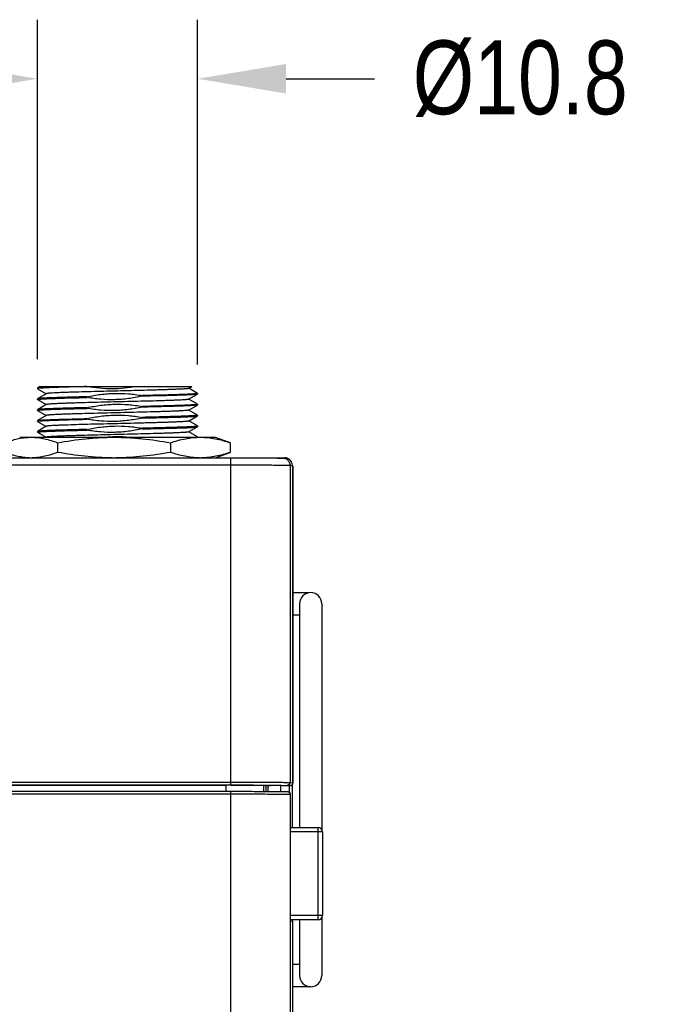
# Model space of a CAD drawing. Header units: inches. Extents: x 0 to 17, y 0 to 11.
# Tile 4 of 10: x 3.4 to 4.8, y 5.8 to 7.9. Entities that reach past the tile are written whole.
import ezdxf

# ---------------------------------------------------------------- set-up
doc = ezdxf.new("R2010")
doc.units = ezdxf.units.IN
doc.header["$LTSCALE"] = 0.935
doc.header["$MEASUREMENT"] = 0
doc.header["$PDMODE"] = 3
doc.header["$PDSIZE"] = 0.3125
doc.layers.get('0').update_dxf_attribs({"linetype": 'CONTINUOUS'})
doc.layers.get('Defpoints').update_dxf_attribs({"linetype": 'CONTINUOUS'})
doc.styles.get("Standard").update_dxf_attribs({"font": 'txt', "width": 0.8})
doc.dimstyles.get("Standard").update_dxf_attribs({"dimtxt": 0.15625, "dimasz": 0.1875, "dimexe": 0.125, "dimexo": 0.0625, "dimgap": 0.09, "dimtad": 0, "dimtih": 1, "dimtoh": 1, "dimzin": 4, "dimdsep": 46, "dimtxsty": 'Standard', "dimblk": '_FILLED', "dimblk1": '_FILLED', "dimblk2": '_FILLED', "dimcen": 0.09, "dimazin": 1, "dimtp": 0.01, "dimtm": 0.01, "dimtfac": 1, "dimtofl": 0, "dimtmove": 0, "dimatfit": 3, "dimldrblk": '_FILLED', "dimfxl": 1, "dimtolj": 1, "dimtzin": 4, "dimarcsym": 0})

# ---------------------------------------------------------------- blocks, each defined once
blk = doc.blocks.new('_FILLED')
at = {"color": 0, "linetype": 'ByBlock'}
blk.add_solid([(0, 0), (-1, 0.167), (-1, -0.167)], dxfattribs=at)
blk = doc.blocks.new('*D6')
at = {"color": 0, "lineweight": -2, "transparency": 16777216}
for p, q in [((3.4504, 7.2033), (3.4504, 7.9218)), ((3.7896, 7.1918), (3.7896, 7.9218)), ((3.2629, 7.7968), (3.0754, 7.7968)), ((3.9771, 7.7968), (4.1646, 7.7968))]:
    blk.add_line(p, q, dxfattribs=at)
at = {"layer": 'Defpoints', "color": 0, "transparency": 16777216}
for p in [(3.7896, 7.7968), (3.4504, 7.1408), (3.7896, 7.1293)]:
    blk.add_point(p, dxfattribs=at)
at = {"color": 0, "lineweight": -2, "transparency": 16777216, "xscale": 0.1875, "yscale": 0.1875, "zscale": 0.1875}
blk.add_blockref('_FILLED', (3.4504, 7.7968), dxfattribs=at)
at = {"color": 0, "lineweight": -2, "transparency": 16777216, "xscale": 0.1875, "yscale": 0.1875, "zscale": 0.1875, "rotation": 180}
blk.add_blockref('_FILLED', (3.7896, 7.7968), dxfattribs=at)
at = {"color": 0, "transparency": 16777216, "insert": (4.4733, 7.7968), "char_height": 0.15625, "attachment_point": 5}
blk.add_mtext('\\A1;%%C10.8', dxfattribs=at)

msp = doc.modelspace()

# ---------------------------------------------------------------- linework, layer by layer
at = {"color": 7, "linetype": 'Continuous'}
for p, q in [((3.45049, 7.14238), (3.45037, 7.14224)), ((3.45037, 7.14224), (3.45037, 7.14082)), ((3.45037, 7.14082), (3.4505, 7.14067)), ((3.45584, 7.14547), (3.45049, 7.14238)), ((3.46923, 7.13017), (3.45049, 7.11934)), ((3.4505, 7.14067), (3.46895, 7.13001)), ((3.45585, 7.14546), (3.77778, 7.14546)), ((3.51167, 7.14546), (3.47638, 7.1443)), ((3.55535, 7.14515), (3.55535, 7.14546)), ((3.77072, 7.14138), (3.77778, 7.14546)), ((3.77072, 7.11834), (3.78946, 7.12917)), ((3.78945, 7.13086), (3.77098, 7.14153)), ((3.78957, 7.13072), (3.78935, 7.13053)), ((3.78945, 7.13086), (3.78957, 7.13072)), ((3.78957, 7.1293), (3.78946, 7.12917)), ((3.78957, 7.13072), (3.78957, 7.1293)), ((3.45049, 7.11934), (3.45037, 7.1192)), ((3.45037, 7.1192), (3.45037, 7.11777)), ((3.4505, 7.11762), (3.45037, 7.11777)), ((3.4505, 7.11762), (3.46894, 7.10696)), ((3.45089, 7.11748), (3.4505, 7.11762)), ((3.55535, 7.1221), (3.55535, 7.12353)), ((3.67221, 7.12611), (3.67221, 7.1247)), ((3.78945, 7.10782), (3.77098, 7.11849)), ((3.78957, 7.10768), (3.78935, 7.10749)), ((3.78945, 7.10782), (3.78957, 7.10768)), ((3.78957, 7.10768), (3.78957, 7.10627)), ((3.45049, 7.0963), (3.45037, 7.09616)), ((3.45037, 7.09616), (3.45037, 7.09472)), ((3.45049, 7.09458), (3.45037, 7.09472)), ((3.46922, 7.10712), (3.45049, 7.0963)), ((3.45049, 7.09458), (3.46894, 7.08392)), ((3.45073, 7.09448), (3.45049, 7.09458)), ((3.55535, 7.09906), (3.55535, 7.10049)), ((3.67221, 7.10307), (3.67221, 7.10166)), ((3.77071, 7.0953), (3.78945, 7.10613)), ((3.78945, 7.08478), (3.77097, 7.09545)), ((3.78957, 7.10627), (3.78945, 7.10613)), ((3.45037, 7.07312), (3.45049, 7.07326)), ((3.45037, 7.07312), (3.45037, 7.07169)), ((3.45108, 7.07278), (3.45037, 7.07312)), ((3.45037, 7.07168), (3.45145, 7.0721)), ((3.45049, 7.07155), (3.45037, 7.07168)), ((3.46922, 7.08408), (3.45049, 7.07326)), ((3.45049, 7.07155), (3.46895, 7.06088)), ((3.55535, 7.07601), (3.55535, 7.07745)), ((3.67221, 7.08003), (3.67221, 7.07859)), ((3.77073, 7.07225), (3.78945, 7.08307)), ((3.78945, 7.06174), (3.771, 7.0724)), ((3.78945, 7.08478), (3.78957, 7.08464)), ((3.78945, 7.08307), (3.78957, 7.0832)), ((3.78957, 7.08464), (3.78957, 7.0832)), ((3.45049, 7.05022), (3.45037, 7.05008)), ((3.45037, 7.05008), (3.45037, 7.04864)), ((3.45037, 7.04864), (3.45145, 7.04906)), ((3.45049, 7.04851), (3.45037, 7.04864)), ((3.46921, 7.06104), (3.45049, 7.05022)), ((3.45049, 7.04851), (3.46886, 7.03789)), ((3.55535, 7.05297), (3.55535, 7.05441)), ((3.67221, 7.05699), (3.67221, 7.05555)), ((3.77073, 7.04921), (3.78945, 7.06003)), ((3.78945, 7.0387), (3.77099, 7.04936)), ((3.78945, 7.06174), (3.78957, 7.0616)), ((3.78945, 7.06003), (3.78957, 7.06016)), ((3.78957, 7.0616), (3.78957, 7.06016)), ((3.41282, 7.03789), (3.82712, 7.03789)), ((3.46921, 7.038), (3.46903, 7.03789)), ((3.49326, 7.02622), (3.49326, 7.00594)), ((3.73231, 7.02622), (3.73231, 7.00594)), ((3.78945, 7.0387), (3.78957, 7.03856)), ((3.78957, 7.03856), (3.78957, 7.03789)), ((3.82712, 7.03789), (3.85461, 7.02788)), ((3.85902, 7.02622), (3.85461, 7.02788)), ((3.85902, 7.02622), (3.85902, 7.00594)), ((3.82734, 6.99436), (3.85461, 7.00428)), ((3.85461, 7.00429), (3.85902, 7.00594)), ((2.1831, 6.99436), (3.85985, 6.99436)), ((3.85985, 6.30152), (3.85985, 6.99436)), ((3.85985, 6.99436), (3.86108, 6.99436)), ((3.86108, 6.99436), (3.9193, 6.99425)), ((3.91054, 6.99428), (3.97468, 6.99428)), ((3.9193, 6.99425), (3.92292, 6.99423)), ((3.92292, 6.99423), (3.92846, 6.9942)), ((3.96546, 6.99386), (3.96546, 6.99428)), ((3.97288, 6.99341), (3.97829, 6.99241)), ((3.97468, 6.99308), (3.97468, 6.99428)), ((3.85985, 6.97871), (2.1831, 6.97871)), ((3.99118, 6.97693), (3.98576, 6.97793)), ((3.98576, 6.97793), (3.98576, 6.30708)), ((3.99118, 6.30608), (3.99118, 6.97693)), ((3.99119, 6.97693), (3.99119, 6.30585)), ((3.99043, 6.70924), (4.02612, 6.70924)), ((4.0058, 6.68562), (4.0058, 6.21177)), ((4.05304, 6.68562), (4.05304, 6.20722)), ((3.99043, 6.662), (4.0058, 6.662)), ((2.1831, 6.30786), (3.85985, 6.30786)), ((3.85985, 6.30152), (2.1831, 6.30152)), ((2.19288, 6.30126), (3.85007, 6.30126)), ((3.85007, 6.28845), (3.85007, 6.30126)), ((3.85991, 6.30125), (3.85007, 6.30126)), ((3.93248, 6.30014), (3.9291, 6.30076)), ((3.9291, 6.30076), (3.9291, 6.28831)), ((3.94421, 6.30014), (3.93248, 6.30014)), ((3.93468, 6.28828), (3.93468, 6.30014)), ((3.93861, 6.30014), (3.93861, 6.28826)), ((3.96628, 6.28804), (3.96628, 6.30014)), ((3.97224, 6.29973), (3.97004, 6.30014)), ((3.985, 6.29973), (3.97224, 6.29973)), ((3.97946, 6.30078), (3.985, 6.29973)), ((3.98413, 6.28626), (3.98413, 6.29974)), ((3.98576, 6.30708), (3.99118, 6.30608)), ((3.99043, 6.30303), (3.99043, 6.21177)), ((3.99118, 6.30608), (3.99119, 6.30586)), ((2.18317, 6.28845), (3.85992, 6.28845)), ((3.85992, 6.28219), (2.18317, 6.28219)), ((3.85992, 4.81748), (3.85992, 6.28845)), ((3.9817, 6.28741), (3.98068, 6.2876)), ((3.98685, 6.28122), (3.98583, 6.28141)), ((3.98583, 6.28141), (3.98583, 4.82882)), ((3.98686, 6.28122), (3.98685, 6.28122)), ((3.98685, 6.01351), (3.98685, 6.28122)), ((3.98686, 6.01373), (3.98686, 6.28122)), ((3.98686, 6.21177), (4.04517, 6.21177)), ((4.04517, 6.0165), (4.04517, 6.21177)), ((4.04517, 6.20238), (3.98686, 6.20238)), ((4.05461, 6.20232), (4.04517, 6.20238)), ((4.05461, 6.20232), (4.05461, 6.02595)), ((3.98686, 6.02601), (4.04517, 6.02601)), ((4.04517, 6.02601), (4.05461, 6.02595)), ((3.98686, 6.01373), (3.98685, 6.01351)), ((3.99125, 6.0127), (3.98685, 6.01351)), ((4.04517, 6.0165), (3.98686, 6.0165)), ((3.99043, 6.01635), (3.99043, 6.01563)), ((3.99125, 4.82239), (3.99125, 6.0127)), ((4.0058, 6.01635), (4.0058, 5.89822)), ((4.05304, 6.02091), (4.05304, 5.89822)), ((4.0058, 5.92184), (3.99125, 5.92184)), ((4.02942, 5.87459), (3.99125, 5.87459))]:
    msp.add_line(p, q, dxfattribs=at)
for centre, radius, start, end in [((3.62022, 6.76046), 0.27827, 91.53374, 94.22856), ((3.62011, 6.7613), 0.27743, 86.19038, 91.51531), ((3.97002, 6.9779), 0.01577, 72.03739, 79.55711), ((3.97468, 6.97876), 0.01552, 86.13736, 89.99856), ((3.96999, 6.97788), 0.0158, 54.03065, 71.96253), ((3.97465, 6.97837), 0.01591, 75.67378, 86.11809), ((3.97544, 6.97693), 0.01575, 0.00071, 79.55108), ((3.97468, 6.9785), 0.01577, 67.55306, 75.69073), ((3.97468, 6.97853), 0.01575, 28.70571, 30.0764), ((3.97478, 6.97858), 0.01563, 19.79734, 28.70532), ((4.02942, 6.68562), 0.02362, 0, 180), ((4.04517, 6.20232), 0.00945, 0.0006, 90.0006), ((4.04517, 6.02595), 0.00945, 269.9994, 359.9994), ((4.04517, 6.0258), 0.00945, 269.9994, 359.9994), ((4.02942, 5.89822), 0.02362, 180, 360)]:
    msp.add_arc(centre, radius, start, end, dxfattribs=at)
msp.add_ellipse((3.9665, 6.98798), major_axis=(0, 0.0063), ratio=0.0349208, start_param=0, end_param=0.3621015, dxfattribs=at)
for points, knots in [([(3.55535, 7.14515), (3.5479, 7.14497), (3.53364, 7.14461), (3.51624, 7.14416), (3.50339, 7.14381), (3.49466, 7.14355), (3.48661, 7.14328), (3.47929, 7.143), (3.47273, 7.14272), (3.46698, 7.14244), (3.46205, 7.14218), (3.45799, 7.14193), (3.45514, 7.14171), (3.45332, 7.14152), (3.45228, 7.14139), (3.45148, 7.14126), (3.45089, 7.14112), (3.45055, 7.14101), (3.45037, 7.14088), (3.45037, 7.14082)], [0, 0, 0, 0, 0.2124654, 0.4069831, 0.4961752, 0.5793347, 0.6560112, 0.7257898, 0.7882926, 0.8431799, 0.890153, 0.928961, 0.9594049, 0.9714439, 0.9813447, 0.9891033, 0.9947298, 0.9982727, 1, 1, 1, 1]), ([(3.47638, 7.1443), (3.47451, 7.14422), (3.471, 7.14407), (3.46605, 7.14383), (3.46176, 7.1436), (3.45814, 7.14336), (3.45522, 7.14313), (3.45323, 7.14293), (3.45199, 7.14275), (3.45133, 7.14264), (3.45084, 7.14252), (3.45058, 7.14243), (3.45049, 7.14238)], [0, 0, 0, 0, 0.215382, 0.4062557, 0.5717683, 0.711252, 0.8241241, 0.9099552, 0.9426526, 0.9685153, 0.9875778, 1, 1, 1, 1]), ([(3.77072, 7.14138), (3.77058, 7.1413), (3.77015, 7.14117), (3.76934, 7.14101), (3.76818, 7.14084), (3.7667, 7.14066), (3.76488, 7.14049), (3.7618, 7.14024), (3.75715, 7.13993), (3.75062, 7.13959), (3.74291, 7.13926), (3.73407, 7.13891), (3.7242, 7.13856), (3.71337, 7.13821), (3.69733, 7.13772), (3.6757, 7.13715), (3.64842, 7.13647), (3.6201, 7.13576), (3.59178, 7.13509), (3.56448, 7.1344), (3.54283, 7.1338), (3.52677, 7.13333), (3.51593, 7.13299), (3.50604, 7.13264), (3.49718, 7.13229), (3.48945, 7.13194), (3.4829, 7.13159), (3.47823, 7.1313), (3.47513, 7.13105), (3.4733, 7.13088), (3.4718, 7.13072), (3.47064, 7.13055), (3.46981, 7.13038), (3.46938, 7.13025), (3.46923, 7.13017)], [0, 0, 0, 0, 0.0016565, 0.0044065, 0.0082627, 0.0132221, 0.0192773, 0.0264197, 0.0439289, 0.0656355, 0.0913164, 0.1207068, 0.153541, 0.1895196, 0.2283297, 0.3130695, 0.4045964, 0.49959, 0.594599, 0.6861673, 0.7709869, 0.8098522, 0.8458845, 0.8787691, 0.9082195, 0.9339741, 0.9557652, 0.9733551, 0.9805367, 0.9866297, 0.9916256, 0.9955175, 0.9983034, 1, 1, 1, 1]), ([(3.66097, 7.14546), (3.65227, 7.14384), (3.63473, 7.14128), (3.60818, 7.13991), (3.58162, 7.14117), (3.56406, 7.1436), (3.55535, 7.14515)], [0, 0, 0, 0, 0.2500072, 0.4999974, 0.7499924, 1, 1, 1, 1]), ([(3.55535, 7.12353), (3.56493, 7.12563), (3.58426, 7.12906), (3.61364, 7.13134), (3.64309, 7.13045), (3.66256, 7.12784), (3.67221, 7.12611)], [0, 0, 0, 0, 0.2500143, 0.5000053, 0.7499943, 1, 1, 1, 1]), ([(3.78935, 7.13053), (3.7892, 7.13047), (3.78882, 7.13037), (3.78775, 7.13016), (3.78581, 7.12993), (3.78278, 7.12967), (3.77882, 7.1294), (3.77397, 7.12913), (3.76823, 7.12885), (3.76166, 7.12858), (3.75132, 7.1282), (3.7366, 7.12773), (3.71705, 7.12718), (3.69529, 7.12664), (3.6801, 7.12629), (3.67221, 7.12611)], [0, 0, 0, 0, 0.0039949, 0.0099755, 0.027961, 0.0539545, 0.0878248, 0.1293968, 0.1784329, 0.2346644, 0.2977666, 0.4431321, 0.6112388, 0.7982768, 1, 1, 1, 1]), ([(3.78946, 7.12917), (3.78935, 7.12911), (3.78902, 7.12901), (3.78842, 7.12888), (3.78756, 7.12874), (3.78595, 7.12853), (3.78332, 7.12829), (3.77946, 7.128), (3.77467, 7.12772), (3.76898, 7.12746), (3.76242, 7.12719), (3.75503, 7.12692), (3.74686, 7.12665), (3.73453, 7.12625), (3.71754, 7.12575), (3.69555, 7.12523), (3.68019, 7.12488), (3.67221, 7.1247)], [0, 0, 0, 0, 0.0032689, 0.0085554, 0.0158977, 0.0253006, 0.0502544, 0.0832977, 0.1242446, 0.1728653, 0.2288872, 0.2919885, 0.3618023, 0.4379212, 0.6072671, 0.7960843, 1, 1, 1, 1]), ([(3.45037, 7.11777), (3.45037, 7.11783), (3.45055, 7.11797), (3.45089, 7.11807), (3.45148, 7.11822), (3.45228, 7.11835), (3.45332, 7.11848), (3.45514, 7.11867), (3.45799, 7.1189), (3.46205, 7.11915), (3.46698, 7.1194), (3.47273, 7.11967), (3.47929, 7.11995), (3.48661, 7.12023), (3.49778, 7.12061), (3.51333, 7.12106), (3.53364, 7.12156), (3.5479, 7.12192), (3.55535, 7.1221)], [0, 0, 0, 0, 0.0017305, 0.0052781, 0.010909, 0.0186713, 0.028575, 0.040616, 0.0710618, 0.1098688, 0.1568383, 0.2117222, 0.2742234, 0.3440014, 0.4206773, 0.5930261, 0.787539, 1, 1, 1, 1]), ([(3.55535, 7.12353), (3.54813, 7.12336), (3.53428, 7.12302), (3.51452, 7.12251), (3.4969, 7.122), (3.48372, 7.12155), (3.47452, 7.12119), (3.46871, 7.12093), (3.46367, 7.12067), (3.45943, 7.12041), (3.456, 7.12016), (3.45366, 7.11994), (3.45221, 7.11975), (3.45144, 7.11962), (3.45089, 7.1195), (3.45059, 7.1194), (3.45049, 7.11934)], [0, 0, 0, 0, 0.2062907, 0.3958768, 0.5648845, 0.7098931, 0.7724555, 0.8279567, 0.8761175, 0.9166926, 0.9494869, 0.9743398, 0.9837596, 0.9911657, 0.9965645, 1, 1, 1, 1]), ([(3.77072, 7.11834), (3.77057, 7.11826), (3.77014, 7.11813), (3.76933, 7.11796), (3.76817, 7.1178), (3.76669, 7.11762), (3.76487, 7.11745), (3.76178, 7.11719), (3.75712, 7.11689), (3.7506, 7.11656), (3.74288, 7.11622), (3.73404, 7.11587), (3.72416, 7.11552), (3.71334, 7.11516), (3.69729, 7.11469), (3.67566, 7.11411), (3.64838, 7.11342), (3.62007, 7.11272), (3.59175, 7.11205), (3.56446, 7.11136), (3.54282, 7.11076), (3.52676, 7.11029), (3.51592, 7.10995), (3.50603, 7.1096), (3.49718, 7.10925), (3.48944, 7.1089), (3.4829, 7.10856), (3.47823, 7.10826), (3.47513, 7.10802), (3.4733, 7.10785), (3.4718, 7.10768), (3.47064, 7.10751), (3.46981, 7.10734), (3.46937, 7.10721), (3.46922, 7.10712)], [0, 0, 0, 0, 0.0016617, 0.0044138, 0.0082713, 0.0132323, 0.0192909, 0.0264403, 0.0439794, 0.0657156, 0.0914033, 0.1207914, 0.1536219, 0.1896033, 0.2284273, 0.3131763, 0.4046904, 0.4996746, 0.5946676, 0.6862187, 0.771008, 0.8098585, 0.8458888, 0.8787779, 0.9082336, 0.9339822, 0.9557478, 0.973322, 0.9805043, 0.986602, 0.991605, 0.995505, 0.9982979, 1, 1, 1, 1]), ([(3.67221, 7.1247), (3.66264, 7.1226), (3.6433, 7.11914), (3.61392, 7.11685), (3.58447, 7.11778), (3.565, 7.12039), (3.55535, 7.1221)], [0, 0, 0, 0, 0.2500163, 0.500005, 0.7499932, 1, 1, 1, 1]), ([(3.55535, 7.10049), (3.56493, 7.10259), (3.58426, 7.10602), (3.61364, 7.1083), (3.64309, 7.10741), (3.66256, 7.1048), (3.67221, 7.10307)], [0, 0, 0, 0, 0.2500144, 0.5000053, 0.7499943, 1, 1, 1, 1]), ([(3.78935, 7.10749), (3.7892, 7.10743), (3.78882, 7.10733), (3.78775, 7.10712), (3.78581, 7.10689), (3.78277, 7.10663), (3.77882, 7.10636), (3.77396, 7.10609), (3.76822, 7.10581), (3.76165, 7.10554), (3.75131, 7.10516), (3.7366, 7.10469), (3.71704, 7.10414), (3.69529, 7.1036), (3.6801, 7.10325), (3.67221, 7.10307)], [0, 0, 0, 0, 0.0040034, 0.0099922, 0.0279925, 0.0539983, 0.0878784, 0.1294577, 0.1784986, 0.2347325, 0.2978348, 0.4431936, 0.6112857, 0.7983027, 1, 1, 1, 1]), ([(3.77072, 7.11864), (3.77078, 7.11861), (3.77092, 7.11849), (3.77077, 7.11838), (3.77072, 7.11834)], [0, 0, 0, 0, 0.4976087, 1, 1, 1, 1]), ([(3.45037, 7.09472), (3.45037, 7.09478), (3.45055, 7.09492), (3.45089, 7.09503), (3.45148, 7.09517), (3.45228, 7.0953), (3.45332, 7.09544), (3.45514, 7.09563), (3.45799, 7.09586), (3.46205, 7.09612), (3.46698, 7.09637), (3.47273, 7.09663), (3.47929, 7.0969), (3.48661, 7.09719), (3.49778, 7.09757), (3.51333, 7.09803), (3.53364, 7.09853), (3.5479, 7.09888), (3.55535, 7.09906)], [0, 0, 0, 0, 0.0017199, 0.0052677, 0.0109009, 0.0186662, 0.0285725, 0.0406162, 0.0710653, 0.1098734, 0.1568419, 0.2117232, 0.2742228, 0.3440009, 0.4206775, 0.5930272, 0.7875398, 1, 1, 1, 1]), ([(3.55535, 7.10049), (3.54813, 7.10032), (3.53428, 7.09999), (3.51452, 7.09947), (3.4969, 7.09896), (3.48372, 7.09851), (3.47452, 7.09815), (3.46871, 7.09789), (3.46367, 7.09763), (3.45943, 7.09737), (3.456, 7.09712), (3.45366, 7.0969), (3.45221, 7.09671), (3.45144, 7.09658), (3.45089, 7.09646), (3.45059, 7.09636), (3.45049, 7.0963)], [0, 0, 0, 0, 0.2062903, 0.3958762, 0.5648837, 0.7098923, 0.7724546, 0.8279558, 0.8761167, 0.9166919, 0.9494864, 0.9743394, 0.9837592, 0.9911655, 0.9965644, 1, 1, 1, 1]), ([(3.46922, 7.10712), (3.46916, 7.10709), (3.46901, 7.10696), (3.46916, 7.10684), (3.46922, 7.1068)], [0, 0, 0, 0, 0.5029636, 1, 1, 1, 1]), ([(3.77071, 7.0953), (3.77056, 7.09522), (3.77013, 7.09509), (3.76932, 7.09492), (3.76816, 7.09475), (3.76667, 7.09458), (3.76485, 7.0944), (3.76176, 7.09415), (3.75709, 7.09385), (3.75055, 7.09352), (3.74283, 7.09318), (3.73399, 7.09283), (3.72411, 7.09247), (3.71329, 7.09212), (3.69724, 7.09165), (3.67561, 7.09107), (3.64833, 7.09037), (3.62002, 7.08968), (3.59171, 7.08901), (3.56443, 7.08831), (3.54279, 7.08772), (3.52674, 7.08725), (3.5159, 7.08691), (3.50601, 7.08656), (3.49716, 7.08621), (3.48943, 7.08586), (3.4829, 7.08552), (3.47823, 7.08522), (3.47513, 7.08498), (3.4733, 7.08481), (3.4718, 7.08464), (3.47063, 7.08447), (3.46981, 7.0843), (3.46937, 7.08417), (3.46922, 7.08408)], [0, 0, 0, 0, 0.0016703, 0.0044296, 0.0082941, 0.0132638, 0.0193348, 0.0265023, 0.0440859, 0.0658463, 0.0915401, 0.1209277, 0.1537616, 0.1897547, 0.2285961, 0.3133435, 0.4048399, 0.499809, 0.5947822, 0.686324, 0.7710707, 0.8099056, 0.8459296, 0.8788153, 0.9082646, 0.9339928, 0.9557283, 0.9732953, 0.9804807, 0.9865843, 0.9915942, 0.9955002, 0.9982974, 1, 1, 1, 1]), ([(3.67221, 7.10166), (3.66264, 7.09955), (3.64331, 7.09609), (3.61392, 7.09382), (3.58447, 7.09474), (3.565, 7.09734), (3.55535, 7.09906)], [0, 0, 0, 0, 0.2500125, 0.5000027, 0.7499948, 1, 1, 1, 1]), ([(3.78945, 7.10613), (3.78934, 7.10607), (3.78902, 7.10597), (3.78841, 7.10583), (3.78755, 7.10569), (3.78593, 7.10548), (3.7833, 7.10524), (3.77943, 7.10496), (3.77464, 7.10469), (3.76895, 7.10443), (3.76239, 7.10416), (3.755, 7.10388), (3.74683, 7.1036), (3.7345, 7.1032), (3.71752, 7.10271), (3.69554, 7.1022), (3.68019, 7.10184), (3.67221, 7.10166)], [0, 0, 0, 0, 0.0033064, 0.0086273, 0.0160004, 0.025431, 0.0504292, 0.083503, 0.1244734, 0.1731136, 0.229146, 0.2922474, 0.362052, 0.4381535, 0.6074412, 0.796183, 1, 1, 1, 1]), ([(3.45049, 7.07326), (3.45059, 7.07332), (3.45089, 7.07342), (3.45144, 7.07354), (3.45221, 7.07367), (3.45366, 7.07386), (3.456, 7.07408), (3.45943, 7.07433), (3.46367, 7.07459), (3.46871, 7.07485), (3.47452, 7.07511), (3.48372, 7.07547), (3.4969, 7.07592), (3.51452, 7.07643), (3.53428, 7.07695), (3.54813, 7.07728), (3.55535, 7.07745)], [0, 0, 0, 0, 0.0034392, 0.0088404, 0.0162452, 0.0256628, 0.0505159, 0.0833086, 0.1238854, 0.172045, 0.2275455, 0.290108, 0.4351163, 0.6041261, 0.793705, 1, 1, 1, 1]), ([(3.45145, 7.0721), (3.452, 7.0722), (3.45335, 7.07238), (3.45574, 7.07262), (3.45886, 7.07286), (3.46443, 7.0732), (3.47309, 7.07362), (3.4854, 7.0741), (3.50009, 7.07458), (3.51692, 7.07506), (3.53558, 7.07554), (3.54859, 7.07585), (3.55535, 7.07601)], [0, 0, 0, 0, 0.0160432, 0.0391591, 0.0692778, 0.1062725, 0.2002288, 0.3193836, 0.4616386, 0.6244622, 0.8049979, 1, 1, 1, 1]), ([(3.46922, 7.08408), (3.46916, 7.08405), (3.469, 7.08393), (3.46915, 7.0838), (3.46921, 7.08377)], [0, 0, 0, 0, 0.5061841, 1, 1, 1, 1]), ([(3.77068, 7.07228), (3.77053, 7.0722), (3.77009, 7.07207), (3.76927, 7.0719), (3.76812, 7.07173), (3.76663, 7.07156), (3.76481, 7.07138), (3.76173, 7.07112), (3.75707, 7.07081), (3.75054, 7.07047), (3.7428, 7.07015), (3.73395, 7.06981), (3.72407, 7.06946), (3.71324, 7.06911), (3.70157, 7.06874), (3.68915, 7.06838), (3.67142, 7.06793), (3.6483, 7.06737), (3.61998, 7.06667), (3.59168, 7.06594), (3.5644, 7.0653), (3.53914, 7.06462), (3.51978, 7.064), (3.50599, 7.06351), (3.49715, 7.06318), (3.48945, 7.06285), (3.48292, 7.06251), (3.47824, 7.0622), (3.47514, 7.06195), (3.47329, 7.06177), (3.47179, 7.06159), (3.47062, 7.06142), (3.4698, 7.06125), (3.46936, 7.06112), (3.46922, 7.06104)], [0, 0, 0, 0, 0.0016883, 0.0044574, 0.0083224, 0.0132847, 0.0193417, 0.0264879, 0.0440156, 0.0657652, 0.0915148, 0.1209738, 0.1538425, 0.1898231, 0.2286181, 0.2699114, 0.3133417, 0.4048996, 0.4998727, 0.5948591, 0.6863439, 0.771075, 0.8460444, 0.8789186, 0.9082793, 0.9339101, 0.9556217, 0.9732464, 0.9804739, 0.9866166, 0.9916542, 0.995568, 0.9983445, 1, 1, 1, 1]), ([(3.55535, 7.07745), (3.56493, 7.07955), (3.58426, 7.08298), (3.61364, 7.08526), (3.64309, 7.08437), (3.66256, 7.08176), (3.67221, 7.08003)], [0, 0, 0, 0, 0.2500144, 0.5000052, 0.7499942, 1, 1, 1, 1]), ([(3.67221, 7.07859), (3.66264, 7.07649), (3.6433, 7.07305), (3.61392, 7.07077), (3.58447, 7.07167), (3.565, 7.07428), (3.55535, 7.07601)], [0, 0, 0, 0, 0.2500141, 0.5000053, 0.7499926, 1, 1, 1, 1]), ([(3.78957, 7.08464), (3.78957, 7.08458), (3.78936, 7.08444), (3.78898, 7.08433), (3.7883, 7.08418), (3.7874, 7.08405), (3.78622, 7.0839), (3.78415, 7.0837), (3.78092, 7.08345), (3.77632, 7.08317), (3.77074, 7.08289), (3.76424, 7.0826), (3.75685, 7.08232), (3.74861, 7.08203), (3.73957, 7.08175), (3.7298, 7.08146), (3.71547, 7.08107), (3.6962, 7.08058), (3.68042, 7.08021), (3.67221, 7.08003)], [0, 0, 0, 0, 0.0016563, 0.005216, 0.0109121, 0.0187814, 0.0288305, 0.0410535, 0.0719478, 0.1112945, 0.1588564, 0.2143476, 0.2774242, 0.347702, 0.4247458, 0.508087, 0.5972017, 0.7905391, 1, 1, 1, 1]), ([(3.67221, 7.07859), (3.68019, 7.07877), (3.69554, 7.07913), (3.71751, 7.07968), (3.73449, 7.08015), (3.74682, 7.08054), (3.75499, 7.08082), (3.76238, 7.08109), (3.76894, 7.08137), (3.77463, 7.08165), (3.77942, 7.08192), (3.78329, 7.08219), (3.78592, 7.08243), (3.78755, 7.08263), (3.7884, 7.08277), (3.78901, 7.0829), (3.78934, 7.083), (3.78945, 7.08307)], [0, 0, 0, 0, 0.2037899, 0.3925119, 0.5617857, 0.6378804, 0.7076829, 0.7707841, 0.826825, 0.8754741, 0.9164595, 0.9495413, 0.9745468, 0.9839783, 0.9913541, 0.9966816, 1, 1, 1, 1]), ([(3.55535, 7.05441), (3.54813, 7.05424), (3.53427, 7.05391), (3.51451, 7.05339), (3.49688, 7.05288), (3.48371, 7.05243), (3.47451, 7.05207), (3.4687, 7.05181), (3.46366, 7.05155), (3.45941, 7.05129), (3.45599, 7.05104), (3.45365, 7.05082), (3.45221, 7.05063), (3.45144, 7.0505), (3.45089, 7.05038), (3.45059, 7.05028), (3.45049, 7.05022)], [0, 0, 0, 0, 0.206341, 0.3959675, 0.5650026, 0.7100233, 0.7725853, 0.8280817, 0.876233, 0.9167939, 0.9495694, 0.9743988, 0.9838051, 0.9911967, 0.9965801, 1, 1, 1, 1]), ([(3.45145, 7.04906), (3.452, 7.04916), (3.45335, 7.04934), (3.45574, 7.04958), (3.45886, 7.04982), (3.46443, 7.05016), (3.47309, 7.05058), (3.4854, 7.05106), (3.50009, 7.05154), (3.51692, 7.05202), (3.53558, 7.0525), (3.54859, 7.05281), (3.55535, 7.05297)], [0, 0, 0, 0, 0.0160431, 0.039159, 0.0692777, 0.1062723, 0.2002287, 0.3193835, 0.4616385, 0.6244621, 0.8049978, 1, 1, 1, 1]), ([(3.77073, 7.04921), (3.77058, 7.04913), (3.77014, 7.049), (3.76931, 7.04884), (3.76814, 7.04868), (3.76663, 7.04852), (3.7648, 7.04835), (3.7617, 7.0481), (3.75705, 7.04779), (3.75053, 7.04744), (3.74282, 7.04708), (3.73398, 7.04674), (3.72409, 7.04641), (3.71324, 7.04607), (3.6972, 7.0456), (3.67557, 7.04498), (3.6483, 7.04429), (3.61999, 7.04364), (3.59167, 7.04293), (3.5644, 7.04222), (3.54277, 7.04166), (3.52673, 7.0412), (3.51589, 7.04085), (3.50599, 7.04048), (3.49714, 7.04012), (3.48941, 7.03978), (3.48289, 7.03944), (3.47824, 7.03916), (3.47515, 7.03892), (3.47332, 7.03875), (3.47182, 7.03857), (3.47065, 7.0384), (3.46983, 7.03823), (3.46938, 7.03809), (3.46923, 7.03801)], [0, 0, 0, 0, 0.0016978, 0.0044986, 0.008411, 0.0134279, 0.0195379, 0.026727, 0.0442764, 0.0659358, 0.0915621, 0.1209852, 0.1539019, 0.1899564, 0.2288035, 0.3134684, 0.4049721, 0.4999563, 0.5949369, 0.686486, 0.7711537, 0.8099763, 0.8460085, 0.8789257, 0.9084044, 0.9341092, 0.9557822, 0.9732995, 0.980467, 0.9865577, 0.9915602, 0.9954668, 0.9982754, 1, 1, 1, 1]), ([(3.55535, 7.05441), (3.56493, 7.05651), (3.58426, 7.05995), (3.61364, 7.06223), (3.64309, 7.06133), (3.66256, 7.05872), (3.67221, 7.05699)], [0, 0, 0, 0, 0.2500143, 0.5000052, 0.7499927, 1, 1, 1, 1]), ([(3.67221, 7.05555), (3.66264, 7.05345), (3.6433, 7.05001), (3.61392, 7.04773), (3.58447, 7.04863), (3.565, 7.05124), (3.55535, 7.05297)], [0, 0, 0, 0, 0.2500142, 0.5000052, 0.7499927, 1, 1, 1, 1]), ([(3.78957, 7.0616), (3.78957, 7.06154), (3.78936, 7.0614), (3.78898, 7.06129), (3.7883, 7.06114), (3.7874, 7.06101), (3.78622, 7.06087), (3.78415, 7.06066), (3.78092, 7.06041), (3.77632, 7.06013), (3.77074, 7.05985), (3.76424, 7.05957), (3.75685, 7.05928), (3.74861, 7.05899), (3.73957, 7.05871), (3.7298, 7.05842), (3.71547, 7.05803), (3.6962, 7.05754), (3.68042, 7.05718), (3.67221, 7.05699)], [0, 0, 0, 0, 0.001656, 0.0052155, 0.0109115, 0.0187808, 0.0288298, 0.0410528, 0.071947, 0.1112938, 0.1588556, 0.2143469, 0.2774235, 0.3477013, 0.4247452, 0.5080865, 0.5972013, 0.7905389, 1, 1, 1, 1]), ([(3.67221, 7.05555), (3.68019, 7.05573), (3.69554, 7.05609), (3.71751, 7.05664), (3.73449, 7.05711), (3.74682, 7.0575), (3.75499, 7.05778), (3.76238, 7.05805), (3.76894, 7.05833), (3.77463, 7.05861), (3.77942, 7.05888), (3.78329, 7.05915), (3.78592, 7.05939), (3.78755, 7.05959), (3.7884, 7.05973), (3.78901, 7.05986), (3.78934, 7.05996), (3.78945, 7.06003)], [0, 0, 0, 0, 0.2037891, 0.3925105, 0.5617838, 0.6378784, 0.7076808, 0.770782, 0.8268229, 0.8754722, 0.9164578, 0.94954, 0.9745458, 0.9839776, 0.9913536, 0.9966813, 1, 1, 1, 1]), ([(3.38533, 7.02788), (3.39373, 7.03094), (3.40656, 7.03474), (3.42403, 7.03743), (3.43275, 7.03789), (3.43709, 7.03789)], [0, 0, 0, 0, 0.5062919, 0.7541138, 1, 1, 1, 1]), ([(3.43709, 7.03789), (3.44181, 7.03789), (3.45129, 7.03735), (3.47028, 7.03418), (3.48418, 7.02975), (3.49326, 7.02622)], [0, 0, 0, 0, 0.245302, 0.4928579, 1, 1, 1, 1]), ([(3.49326, 7.02622), (3.51298, 7.02981), (3.54275, 7.03423), (3.58272, 7.03736), (3.60277, 7.03789), (3.61279, 7.03789)], [0, 0, 0, 0, 0.4999588, 0.7499803, 1, 1, 1, 1]), ([(3.61279, 7.03789), (3.62281, 7.03789), (3.64286, 7.03736), (3.68283, 7.03423), (3.7126, 7.02981), (3.73231, 7.02622)], [0, 0, 0, 0, 0.2500198, 0.5000412, 1, 1, 1, 1]), ([(3.73231, 7.02622), (3.74262, 7.02976), (3.75832, 7.03419), (3.77967, 7.03735), (3.79035, 7.03789), (3.79567, 7.03789)], [0, 0, 0, 0, 0.5052275, 0.7534375, 1, 1, 1, 1]), ([(3.78957, 7.03856), (3.78957, 7.03848), (3.78927, 7.03832), (3.78877, 7.0382), (3.78785, 7.03803), (3.78714, 7.03794), (3.78673, 7.03789)], [0, 0, 0, 0, 0.0826634, 0.2717216, 0.5770762, 1, 1, 1, 1]), ([(3.79567, 7.03789), (3.80098, 7.03789), (3.81166, 7.03735), (3.83301, 7.03419), (3.84872, 7.02976), (3.85902, 7.02622)], [0, 0, 0, 0, 0.2465626, 0.4947725, 1, 1, 1, 1]), ([(3.4332, 6.99434), (3.42918, 6.99446), (3.42112, 6.9951), (3.40498, 6.99788), (3.39311, 7.00145), (3.38533, 7.00428)], [0, 0, 0, 0, 0.245839, 0.4938212, 1, 1, 1, 1]), ([(3.49326, 7.00594), (3.48447, 7.00253), (3.47103, 6.99822), (3.45268, 6.995), (3.44351, 6.99436), (3.43895, 6.99429)], [0, 0, 0, 0, 0.5070897, 0.7547292, 1, 1, 1, 1]), ([(3.60884, 6.99429), (3.59915, 6.99436), (3.57976, 6.99499), (3.54112, 6.99817), (3.51233, 7.00247), (3.49326, 7.00594)], [0, 0, 0, 0, 0.2500198, 0.5000392, 1, 1, 1, 1]), ([(3.73231, 7.00594), (3.71325, 7.00247), (3.68446, 6.99817), (3.64582, 6.99499), (3.62644, 6.99436), (3.61675, 6.99429)], [0, 0, 0, 0, 0.4999608, 0.7499803, 1, 1, 1, 1]), ([(3.79357, 6.99429), (3.78843, 6.99436), (3.77811, 6.995), (3.75747, 6.9982), (3.74228, 7.00252), (3.73231, 7.00594)], [0, 0, 0, 0, 0.2465385, 0.4948083, 1, 1, 1, 1]), ([(3.85902, 7.00594), (3.84905, 7.00252), (3.83387, 6.9982), (3.81323, 6.995), (3.80291, 6.99436), (3.79776, 6.99429)], [0, 0, 0, 0, 0.5051916, 0.7534615, 1, 1, 1, 1]), ([(3.92846, 6.9942), (3.93415, 6.99418), (3.94419, 6.99411), (3.95585, 6.99401), (3.96304, 6.99391), (3.96676, 6.99383), (3.96991, 6.99374), (3.97184, 6.9936), (3.97288, 6.99341)], [0, 0, 0, 0, 0.3839654, 0.6778384, 0.7869658, 0.8699483, 0.9289039, 1, 1, 1, 1]), ([(3.97927, 6.99067), (3.98125, 6.98923), (3.98458, 6.98535), (3.98576, 6.98038), (3.98576, 6.97793)], [0, 0, 0, 0, 0.4998826, 1, 1, 1, 1]), ([(3.98831, 6.98642), (3.98746, 6.98789), (3.98525, 6.99059), (3.98228, 6.99243), (3.98071, 6.99308)], [0, 0, 0, 0, 0.499858, 1, 1, 1, 1]), ([(3.98576, 6.97793), (3.98543, 6.97799), (3.98437, 6.97801), (3.98223, 6.97811), (3.97896, 6.97816), (3.97459, 6.97824), (3.96917, 6.97831), (3.95997, 6.9784), (3.94629, 6.9785), (3.92763, 6.97859), (3.90647, 6.97866), (3.8836, 6.9787), (3.86786, 6.97871), (3.85985, 6.97871)], [0, 0, 0, 0, 0.0079761, 0.0250692, 0.0511406, 0.0859389, 0.1291589, 0.1803904, 0.3049562, 0.45506, 0.6251869, 0.809086, 1, 1, 1, 1]), ([(3.85985, 6.30786), (3.86786, 6.30786), (3.8836, 6.30785), (3.90647, 6.30781), (3.92763, 6.30774), (3.94629, 6.30765), (3.95997, 6.30755), (3.96917, 6.30745), (3.97459, 6.30739), (3.97896, 6.30731), (3.98223, 6.30726), (3.98437, 6.30716), (3.98543, 6.30714), (3.98576, 6.30708)], [0, 0, 0, 0, 0.190914, 0.3748131, 0.54494, 0.6950438, 0.8196096, 0.8708411, 0.9140611, 0.9488594, 0.9749308, 0.9920239, 1, 1, 1, 1]), ([(3.85985, 6.30152), (3.86746, 6.30152), (3.88241, 6.30151), (3.90414, 6.30147), (3.92424, 6.30141), (3.94197, 6.30132), (3.95497, 6.30122), (3.9637, 6.30113), (3.96885, 6.30107), (3.973, 6.301), (3.97611, 6.30095), (3.97815, 6.30086), (3.97915, 6.30083), (3.97946, 6.30078)], [0, 0, 0, 0, 0.1908995, 0.3748258, 0.5449344, 0.6950395, 0.8196017, 0.8708392, 0.9140546, 0.9488564, 0.9749288, 0.992022, 1, 1, 1, 1]), ([(3.9291, 6.30076), (3.92892, 6.3008), (3.92835, 6.30081), (3.92719, 6.30087), (3.92543, 6.3009), (3.92194, 6.30097), (3.91621, 6.30103), (3.90784, 6.3011), (3.89768, 6.30116), (3.88604, 6.3012), (3.87329, 6.30124), (3.86445, 6.30125), (3.85991, 6.30125)], [0, 0, 0, 0, 0.0079819, 0.0247608, 0.0502238, 0.0841739, 0.176405, 0.2985978, 0.4469682, 0.6169179, 0.8031362, 1, 1, 1, 1]), ([(3.98576, 6.30708), (3.98576, 6.30547), (3.98442, 6.30212), (3.98107, 6.30078), (3.97946, 6.30078)], [0, 0, 0, 0, 0.500104, 1, 1, 1, 1]), ([(3.99119, 6.30585), (3.99119, 6.30515), (3.99095, 6.3037), (3.98979, 6.30169), (3.98775, 6.3001), (3.98594, 6.29972), (3.985, 6.29974)], [0, 0, 0, 0, 0.218365, 0.4482872, 0.7059709, 1, 1, 1, 1]), ([(3.85992, 6.28845), (3.86755, 6.28845), (3.88252, 6.28844), (3.90428, 6.2884), (3.92441, 6.28834), (3.94216, 6.28825), (3.95689, 6.28814), (3.96702, 6.28803), (3.97324, 6.28793), (3.97641, 6.28787), (3.97877, 6.28779), (3.98009, 6.28771), (3.98068, 6.2876)], [0, 0, 0, 0, 0.1894805, 0.3719097, 0.5406091, 0.6893954, 0.8128477, 0.9065232, 0.9411502, 0.9673227, 0.9852749, 1, 1, 1, 1]), ([(3.98583, 6.28141), (3.9855, 6.28147), (3.98444, 6.28149), (3.9823, 6.28159), (3.97903, 6.28165), (3.97466, 6.28172), (3.96923, 6.28179), (3.96004, 6.28188), (3.94636, 6.28198), (3.9277, 6.28207), (3.90654, 6.28214), (3.88366, 6.28219), (3.86793, 6.28219), (3.85992, 6.28219)], [0, 0, 0, 0, 0.0079775, 0.0250698, 0.0511415, 0.0859424, 0.1291577, 0.1803952, 0.3049591, 0.4550667, 0.6251779, 0.8091031, 1, 1, 1, 1]), ([(3.98685, 6.28122), (3.98685, 6.28265), (3.98582, 6.2856), (3.98311, 6.28715), (3.9817, 6.28741)], [0, 0, 0, 0, 0.5000217, 1, 1, 1, 1]), ([(3.98398, 6.28586), (3.98456, 6.28529), (3.9855, 6.28388), (3.98583, 6.28223), (3.98583, 6.28141)], [0, 0, 0, 0, 0.499945, 1, 1, 1, 1])]:
    msp.add_open_spline(points, degree=3, knots=knots, dxfattribs=at)
for points in [[(3.98068, 6.2876), (3.9819, 6.28738), (3.9831, 6.28675), (3.98398, 6.28586)], [(3.99125, 6.0127), (3.99125, 6.014), (3.99081, 6.01537), (3.99004, 6.01642)]]:
    msp.add_open_spline(points, degree=3, dxfattribs=at)

# ---------------------------------------------------------------- dimensions: what is measured, and where the dimension line sits
dim = msp.add_linear_dim(base=(3.78957, 7.79682), p1=(3.45037, 7.14082), p2=(3.78957, 7.1293), text='%%C10.8', dimstyle='Standard', override={"dimdec": 4, "dimzin": 0, "dimcen": 0.153, "dimadec": 0, "dimazin": 0, "dimtp": 0, "dimtm": 0, "dimtdec": 4, "dimtzin": 0})
dim.commit()
dim.dimension.update_dxf_attribs({"geometry": '*D6', "text_midpoint": (4.47332, 7.79682)})

doc.saveas('drawing.dxf')
